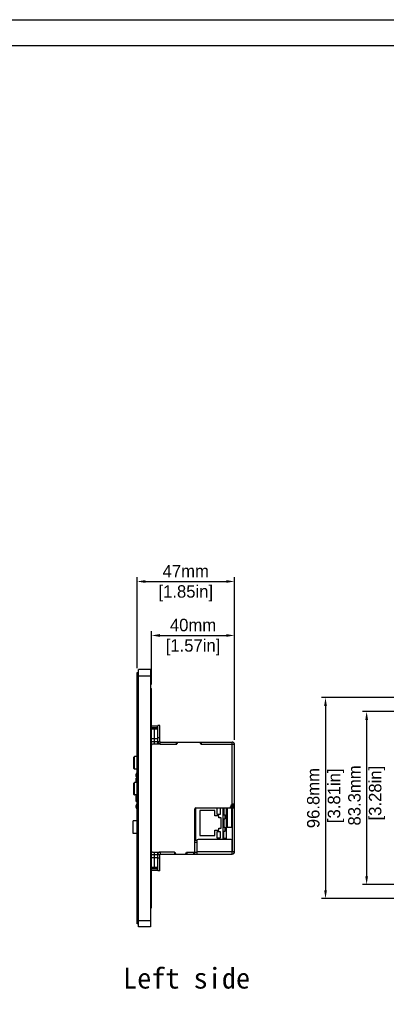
# Model space of a CAD drawing. Header units: millimetres. Extents: x 2497 to 3553, y 296 to 1027.
# Tile 5 of 6: x 3025 to 3201, y 553 to 1027. Entities that reach past the tile are written whole.
import ezdxf

# ---------------------------------------------------------------- set-up
doc = ezdxf.new("R2010")
doc.units = ezdxf.units.MM
for name, color, linetype in [('3GANG-COVER-DXF_CONTINUOUS_LINE', 7, 'Continuous'), ('M0400TY00000DXF_CONTINUOUS_LINE', 7, 'Continuous'), ('标注', 7, 'Continuous')]:
    doc.layers.add(name, color=color, linetype=linetype)
doc.dimstyles.get("Standard").update_dxf_attribs({"dimscale": 2, "dimtxt": 3, "dimasz": 2, "dimexe": 1, "dimexo": 1, "dimgap": 1, "dimtad": 1, "dimtoh": 1, "dimdec": 1, "dimdsep": 46, "dimtxsty": 'Standard', "dimcen": 0, "dimclrd": 3, "dimclre": 3, "dimadec": 0, "dimazin": 0, "dimtp": 0.01, "dimtm": 0.01, "dimtfac": 1, "dimtdec": 1, "dimtofl": 0, "dimtmove": 0, "dimatfit": 3, "dimfxl": 1, "dimtfillclr": 256, "dimtolj": 1, "dimarcsym": 0})

# ---------------------------------------------------------------- blocks, each defined once
blk = doc.blocks.new('*D13')
at = {"layer": 'Defpoints', "color": 0}
for p in [(3128.09, 756.25), (3081.09, 712.43), (3128.09, 677.88)]:
    blk.add_point(p, dxfattribs=at)
at = {"layer": '标注', "color": 3, "lineweight": -2}
for p, q in [((3081.09, 714.43), (3081.09, 758.25)), ((3085.09, 756.25), (3124.09, 756.25)), ((3128.09, 679.88), (3128.09, 758.25))]:
    blk.add_line(p, q, dxfattribs=at)
at = {"layer": '标注', "color": 3}
for points in [[(3085.09, 756.91), (3085.09, 755.58), (3081.09, 756.25)], [(3124.09, 755.58), (3124.09, 756.91), (3128.09, 756.25)]]:
    blk.add_solid(points, dxfattribs=at)
at = {"layer": '标注', "color": 0, "char_height": 6, "attachment_point": 5}
for s, insert in [('\\A1;47mm', (3104.59, 761.25)), ('[1.85in]', (3104.59, 750.55))]:
    blk.add_mtext(s, dxfattribs=dict(at, insert=insert))
blk = doc.blocks.new('*D14')
at = {"layer": 'Defpoints', "color": 0}
for p in [(3128.09, 730.23), (3088.09, 704.68), (3128.09, 677.88)]:
    blk.add_point(p, dxfattribs=at)
at = {"layer": '标注', "color": 3, "lineweight": -2}
for p, q in [((3088.09, 706.68), (3088.09, 732.23)), ((3128.09, 679.88), (3128.09, 732.23)), ((3092.09, 730.23), (3124.09, 730.23))]:
    blk.add_line(p, q, dxfattribs=at)
at = {"layer": '标注', "color": 3}
for points in [[(3092.09, 730.9), (3092.09, 729.57), (3088.09, 730.23)], [(3124.09, 729.57), (3124.09, 730.9), (3128.09, 730.23)]]:
    blk.add_solid(points, dxfattribs=at)
at = {"layer": '标注', "color": 0, "char_height": 6, "attachment_point": 5}
for s, insert in [('\\A1;40mm', (3108.09, 735.23)), ('[1.57in]', (3108.09, 724.53))]:
    blk.add_mtext(s, dxfattribs=dict(at, insert=insert))
blk = doc.blocks.new('*D17')
at = {"layer": 'Defpoints', "color": 0}
for p in [(3263.12, 700.28), (3171.93, 603.48), (3263.12, 603.48)]:
    blk.add_point(p, dxfattribs=at)
at = {"layer": '标注', "color": 3, "lineweight": -2}
for p, q in [((3261.12, 700.28), (3169.93, 700.28)), ((3171.93, 696.28), (3171.93, 607.48)), ((3261.12, 603.48), (3169.93, 603.48))]:
    blk.add_line(p, q, dxfattribs=at)
at = {"layer": '标注', "color": 3}
for points in [[(3172.6, 696.28), (3171.27, 696.28), (3171.93, 700.28)], [(3171.27, 607.48), (3172.6, 607.48), (3171.93, 603.48)]]:
    blk.add_solid(points, dxfattribs=at)
at = {"layer": '标注', "color": 0, "insert": (3171.93, 651.88), "char_height": 6, "attachment_point": 5, "rotation": 90}
blk.add_mtext('\\A1;96.8mm\\P [3.81in]', dxfattribs=at)
blk = doc.blocks.new('*D18')
at = {"layer": 'Defpoints', "color": 0}
for p in [(3263.12, 693.54), (3191.75, 610.23), (3263.12, 610.23)]:
    blk.add_point(p, dxfattribs=at)
at = {"layer": '标注', "color": 3, "lineweight": -2}
for p, q in [((3261.12, 693.54), (3189.75, 693.54)), ((3191.75, 689.54), (3191.75, 614.23)), ((3261.12, 610.23), (3189.75, 610.23))]:
    blk.add_line(p, q, dxfattribs=at)
at = {"layer": '标注', "color": 3}
for points in [[(3192.42, 689.54), (3191.09, 689.54), (3191.75, 693.54)], [(3191.09, 614.23), (3192.42, 614.23), (3191.75, 610.23)]]:
    blk.add_solid(points, dxfattribs=at)
at = {"layer": '标注', "color": 0, "insert": (3191.75, 653.17), "char_height": 6, "attachment_point": 5, "rotation": 90}
blk.add_mtext('\\A1;83.3mm\\P [3.28in]', dxfattribs=at)

msp = doc.modelspace()

# ---------------------------------------------------------------- linework, layer by layer
for points in [[(2496.52, 1026.9), (3552.58, 1026.9), (3552.58, 295.64), (2496.52, 295.64)], [(3540.17, 308.05), (2508.93, 308.05), (2508.93, 1014.49), (3540.17, 1014.49)]]:
    msp.add_lwpolyline(points, close=True)
at = {"layer": '3GANG-COVER-DXF_CONTINUOUS_LINE', "color": 7, "linetype": 'Continuous'}
for p, q in [((3081.09, 591.33), (3081.09, 712.43)), ((3081.09, 712.43), (3081.79, 712.43)), ((3081.79, 589.93), (3081.79, 713.83)), ((3087.59, 713.83), (3081.79, 713.83)), ((3087.59, 713.83), (3087.59, 589.93)), ((3081.09, 710.83), (3087.59, 710.83)), ((3087.59, 704.68), (3088.09, 704.68)), ((3088.09, 599.08), (3088.09, 704.68)), ((3087.59, 701.68), (3088.09, 701.68)), ((3088.09, 686.63), (3090.79, 686.63)), ((3088.09, 685.88), (3089.59, 685.88)), ((3088.09, 685.3), (3089.59, 685.3)), ((3089.59, 677.88), (3089.59, 685.88)), ((3089.59, 677.88), (3089.59, 685.88)), ((3089.59, 685.88), (3091.09, 685.88)), ((3089.59, 685.3), (3091.09, 685.3)), ((3090.79, 686.63), (3090.79, 685.88)), ((3091.09, 686.33), (3090.79, 686.63)), ((3091.09, 679.08), (3091.09, 686.88)), ((3092.09, 686.88), (3091.09, 686.88)), ((3092.09, 679.08), (3092.09, 686.88)), ((3089.59, 680.47), (3088.09, 680.47)), ((3089.59, 679.05), (3088.09, 679.05)), ((3091.09, 680.47), (3089.59, 680.47)), ((3091.09, 679.05), (3089.59, 679.05)), ((3092.09, 680.88), (3091.09, 680.88)), ((3091.09, 679.08), (3092.09, 679.08)), ((3091.09, 677.88), (3091.09, 679.05)), ((3092.29, 677.88), (3092.29, 678.88)), ((3092.29, 678.88), (3126.89, 678.88)), ((3100.09, 677.88), (3100.09, 678.88)), ((3100.79, 678.88), (3100.29, 677.88)), ((3111.89, 677.88), (3111.39, 678.88)), ((3112.09, 677.88), (3112.09, 678.88)), ((3126.89, 648.86), (3126.89, 678.88)), ((3092.29, 677.88), (3088.59, 677.88)), ((3092.29, 677.88), (3100.09, 677.88)), ((3100.09, 677.88), (3100.29, 677.88)), ((3111.89, 677.88), (3112.09, 677.88)), ((3112.09, 677.88), (3126.89, 677.88)), ((3126.89, 677.88), (3128.09, 677.88)), ((3127.38, 677.88), (3128, 678.13)), ((3128.09, 648.86), (3128.09, 677.88)), ((3079.59, 666.18), (3079.59, 671.58)), ((3079.89, 665.88), (3079.89, 671.88)), ((3081.09, 671.88), (3079.89, 671.88)), ((3081.09, 665.88), (3079.89, 665.88)), ((3079.89, 653.38), (3079.89, 659.38)), ((3081.09, 659.38), (3079.89, 659.38)), ((3080.69, 659.38), (3080.69, 661.45)), ((3080.99, 661.45), (3080.69, 661.45)), ((3080.99, 661.25), (3080.69, 661.25)), ((3080.99, 660.85), (3080.69, 660.85)), ((3080.69, 660.65), (3081.09, 660.65)), ((3080.99, 660.65), (3080.99, 661.45)), ((3081.04, 660.65), (3081.04, 660.8)), ((3081.09, 660.8), (3081.04, 660.8)), ((3079.59, 653.68), (3079.59, 659.08)), ((3081.09, 653.38), (3079.89, 653.38)), ((3080.69, 650.2), (3080.69, 653.38)), ((3080.69, 651), (3081.09, 651)), ((3080.69, 650.8), (3080.99, 650.8)), ((3080.69, 650.4), (3080.99, 650.4)), ((3080.99, 650.2), (3080.69, 650.2)), ((3080.99, 650.2), (3080.99, 651)), ((3108.99, 626.38), (3108.99, 646.66)), ((3109.33, 645.78), (3108.99, 645.78)), ((3109.33, 647.13), (3109.33, 631.61)), ((3109.49, 647.16), (3126.89, 647.16)), ((3118.6, 645.88), (3111.33, 645.88)), ((3111.33, 645.88), (3111.33, 633.88)), ((3118.6, 643.38), (3118.6, 645.88)), ((3121.4, 647.08), (3119.6, 647.08)), ((3119.6, 647.08), (3119.6, 644.08)), ((3121.4, 644.08), (3121.4, 647.08)), ((3122.6, 631.88), (3122.6, 647.16)), ((3122.99, 647.16), (3122.99, 643.86)), ((3123.99, 647.16), (3123.99, 631.88)), ((3124.59, 647.16), (3124.59, 637.88)), ((3125.87, 647.16), (3125.87, 647.34)), ((3126.32, 648.16), (3126.89, 648.16)), ((3126.58, 647.16), (3126.58, 648.16)), ((3126.59, 648.66), (3126.59, 648.16)), ((3126.59, 647.16), (3126.59, 637.88)), ((3126.89, 648.86), (3126.89, 648.16)), ((3126.89, 648.16), (3126.89, 647.16)), ((3126.89, 647.16), (3126.89, 631.38)), ((3127.03, 648.22), (3127.73, 647.51)), ((3127.09, 648.86), (3127.09, 648.9)), ((3127.09, 648.86), (3128.09, 648.86)), ((3127.09, 648.36), (3127.09, 648.86)), ((3127.09, 648.36), (3128.09, 648.36)), ((3127.09, 647.16), (3128.09, 647.16)), ((3127.09, 626.08), (3127.09, 647.16)), ((3128.09, 648.36), (3128.09, 648.86)), ((3128.09, 626.08), (3128.09, 648.16)), ((3081.09, 640.97), (3079.19, 640.87)), ((3079.19, 634.89), (3079.19, 640.87)), ((3109.33, 644.58), (3108.99, 644.58)), ((3109.33, 642.38), (3108.99, 642.38)), ((3120.6, 643.38), (3118.6, 643.38)), ((3119.6, 644.08), (3121.4, 644.08)), ((3120.6, 642.38), (3120.6, 643.38)), ((3121.6, 642.38), (3120.6, 642.38)), ((3121.6, 637.38), (3121.6, 642.38)), ((3122.99, 641.91), (3122.99, 637.86)), ((3123.5, 641.99), (3123.5, 643.77)), ((3109.33, 637.38), (3108.99, 637.38)), ((3108.99, 636.66), (3109.33, 636.66)), ((3108.99, 635.98), (3109.33, 635.98)), ((3118.6, 636.38), (3120.6, 636.38)), ((3118.6, 633.88), (3118.6, 636.38)), ((3121.4, 635.68), (3119.6, 635.68)), ((3119.6, 635.68), (3119.6, 632.68)), ((3120.6, 637.38), (3121.6, 637.38)), ((3120.6, 636.38), (3120.6, 637.38)), ((3121.4, 632.68), (3121.4, 635.68)), ((3122.99, 631.88), (3122.99, 635.91)), ((3123.5, 635.99), (3123.5, 637.77)), ((3124.59, 637.88), (3126.59, 637.88)), ((3081.09, 634.79), (3079.19, 634.89)), ((3109.33, 635.18), (3108.99, 635.18)), ((3109.33, 633.98), (3108.99, 633.98)), ((3108.99, 631.61), (3110.04, 631.61)), ((3109.99, 631.38), (3109.99, 624.88)), ((3126.39, 631.88), (3110.49, 631.88)), ((3111.33, 633.88), (3118.6, 633.88)), ((3119.6, 632.68), (3121.4, 632.68)), ((3122.6, 633.38), (3122.99, 633.38)), ((3122.99, 633.12), (3122.6, 633.12)), ((3123.99, 632.38), (3122.99, 632.38)), ((3126.89, 624.88), (3126.89, 631.38)), ((3108.99, 630.62), (3109.99, 630.62)), ((3088.09, 624.71), (3089.59, 624.71)), ((3088.09, 623.3), (3089.59, 623.3)), ((3088.59, 625.88), (3092.29, 625.88)), ((3089.59, 617.88), (3089.59, 625.88)), ((3089.59, 617.88), (3089.59, 625.88)), ((3089.59, 624.71), (3091.09, 624.71)), ((3089.59, 623.3), (3091.09, 623.3)), ((3091.09, 624.71), (3091.09, 625.88)), ((3091.09, 624.68), (3092.09, 624.68)), ((3091.09, 616.88), (3091.09, 624.68)), ((3092.09, 622.88), (3091.09, 622.88)), ((3092.09, 616.88), (3092.09, 624.68)), ((3099.09, 625.88), (3092.29, 625.88)), ((3092.29, 625.88), (3092.29, 624.88)), ((3092.29, 624.88), (3126.89, 624.88)), ((3099.09, 625.88), (3099.29, 625.88)), ((3099.09, 625.88), (3099.09, 624.88)), ((3099.29, 625.88), (3099.79, 624.88)), ((3104.39, 624.88), (3104.89, 625.88)), ((3104.89, 625.88), (3105.09, 625.88)), ((3105.09, 625.88), (3109.99, 625.88)), ((3105.09, 625.88), (3105.09, 624.88)), ((3108.49, 624.88), (3108.49, 625.88)), ((3108.99, 624.88), (3108.99, 625.88)), ((3109.99, 626.08), (3126.89, 626.08)), ((3127.09, 626.08), (3128.09, 626.08)), ((3089.59, 618.47), (3088.09, 618.47)), ((3089.59, 617.88), (3088.09, 617.88)), ((3088.09, 617.13), (3090.79, 617.13)), ((3091.09, 618.47), (3089.59, 618.47)), ((3091.09, 617.88), (3089.59, 617.88)), ((3090.79, 617.88), (3090.79, 617.13)), ((3091.09, 617.43), (3090.79, 617.13)), ((3092.09, 616.88), (3091.09, 616.88)), ((3087.59, 602.08), (3088.09, 602.08)), ((3087.59, 599.08), (3088.09, 599.08)), ((3081.09, 592.93), (3087.59, 592.93)), ((3081.79, 591.33), (3081.09, 591.33)), ((3087.59, 589.93), (3081.79, 589.93)), ((3087.59, 589.93), (3081.79, 589.93))]:
    msp.add_line(p, q, dxfattribs=at)
for centre, radius, start, end in [((3092.29, 679.08), 1.2, 180, 270), ((3092.29, 679.08), 0.2, 180, 270), ((3126.89, 677.68), 1.2, 9.6032, 90), ((3088.59, 677.38), 0.5, 90, 180), ((3126.89, 677.68), 1.2, 0, 3.7709), ((3079.89, 671.58), 0.3, 90, 180), ((3079.89, 666.18), 0.3, 180, 270), ((3079.89, 659.08), 0.3, 90, 180), ((3081.99, 662.88), 1.5, 126.8823, 233.1177), ((3081.34, 660.8), 0.3, 156, 180), ((3079.89, 653.68), 0.3, 180, 270), ((3081.99, 647.88), 1.5, 126.8823, 233.1177), ((3109.49, 646.66), 0.5, 90, 180), ((3125.3, 648.16), 1, 270, 354.057), ((3127.29, 647.95), 1, 114.0215, 174.057), ((3126.89, 648.36), 1.2, 270, 0), ((3126.89, 648.36), 0.2, 270, 0), ((3110.49, 631.38), 0.5, 90, 180), ((3126.39, 631.38), 0.5, 0, 90), ((3088.59, 626.38), 0.5, 180, 270), ((3108.49, 626.38), 0.5, 270, 0), ((3092.29, 624.68), 1.2, 90, 180), ((3092.29, 624.68), 0.2, 90, 180), ((3126.89, 626.08), 1.2, 270, 0), ((3126.89, 626.08), 0.2, 270, 0)]:
    msp.add_arc(centre, radius, start, end, dxfattribs=at)
for points, knots in [([(3127.73, 648.95), (3127.6, 648.95), (3127.32, 648.93), (3127.04, 648.89), (3126.89, 648.86)], [0, 0, 0, 0, 0.4588, 1, 1, 1, 1]), ([(3128.09, 648.86), (3128.09, 648.9), (3127.99, 648.94), (3127.87, 648.95), (3127.78, 648.95), (3127.73, 648.95)], [0, 0, 0, 0, 0.298899, 0.598652, 1, 1, 1, 1]), ([(3122.6, 643.88), (3122.7, 643.88), (3122.88, 643.87), (3123.12, 643.85), (3123.29, 643.83), (3123.38, 643.82), (3123.41, 643.81)], [0, 0, 0, 0, 0.38555, 0.666026, 0.865763, 1, 1, 1, 1]), ([(3122.6, 641.88), (3122.7, 641.89), (3122.88, 641.9), (3123.12, 641.91), (3123.29, 641.93), (3123.38, 641.95), (3123.41, 641.95)], [0, 0, 0, 0, 0.38555, 0.666026, 0.865763, 1, 1, 1, 1]), ([(3123.41, 643.81), (3123.43, 643.81), (3123.45, 643.8), (3123.48, 643.79), (3123.5, 643.78), (3123.5, 643.77), (3123.5, 643.77)], [0, 0, 0, 0, 0.412884, 0.703359, 0.889042, 1, 1, 1, 1]), ([(3123.41, 641.95), (3123.43, 641.96), (3123.45, 641.96), (3123.48, 641.97), (3123.5, 641.98), (3123.5, 641.99), (3123.5, 641.99)], [0, 0, 0, 0, 0.412884, 0.703359, 0.889042, 1, 1, 1, 1]), ([(3122.6, 637.88), (3122.7, 637.88), (3122.88, 637.87), (3123.12, 637.85), (3123.29, 637.83), (3123.38, 637.82), (3123.41, 637.81)], [0, 0, 0, 0, 0.38555, 0.666026, 0.865763, 1, 1, 1, 1]), ([(3122.6, 635.88), (3122.7, 635.89), (3122.88, 635.9), (3123.12, 635.91), (3123.29, 635.93), (3123.38, 635.95), (3123.41, 635.95)], [0, 0, 0, 0, 0.38555, 0.666026, 0.865763, 1, 1, 1, 1]), ([(3123.41, 637.81), (3123.43, 637.81), (3123.45, 637.8), (3123.48, 637.79), (3123.5, 637.78), (3123.5, 637.77), (3123.5, 637.77)], [0, 0, 0, 0, 0.412884, 0.70336, 0.889042, 1, 1, 1, 1]), ([(3123.41, 635.95), (3123.43, 635.96), (3123.45, 635.96), (3123.48, 635.97), (3123.5, 635.98), (3123.5, 635.99), (3123.5, 635.99)], [0, 0, 0, 0, 0.412884, 0.70336, 0.889042, 1, 1, 1, 1])]:
    msp.add_open_spline(points, degree=3, knots=knots, dxfattribs=at)

# ---------------------------------------------------------------- texts
at = {"layer": 'M0400TY00000DXF_CONTINUOUS_LINE', "color": 7, "linetype": 'Continuous', "insert": (3104.97, 565.03), "char_height": 10, "attachment_point": 5}
msp.add_mtext('\\A1;{\\fSimSun|b1|i0|c134|p2;Left side}', dxfattribs=at)

# ---------------------------------------------------------------- dimensions: what is measured, and where the dimension line sits
at = {"layer": '标注'}
for base, p1, picture, middle in [((3128.09, 756.25), (3081.09, 712.43), '*D13', (3104.59, 756.25)), ((3128.09, 730.23), (3088.09, 704.68), '*D14', (3108.09, 730.23))]:
    dim = msp.add_linear_dim(base=base, p1=p1, p2=(3128.09, 677.88), dimstyle='Standard', override={"dimpost": 'mm\\X'}, dxfattribs=at)
    dim.commit()
    dim.dimension.update_dxf_attribs({"geometry": picture, "text_midpoint": middle})
for base, p1, p2, picture, middle in [((3171.93, 603.48), (3263.12, 700.28), (3263.12, 603.48), '*D17', (3171.93, 651.88)), ((3191.75, 610.23), (3263.12, 693.54), (3263.12, 610.23), '*D18', (3191.75, 653.17))]:
    dim = msp.add_linear_dim(base=base, p1=p1, p2=p2, angle=90, dimstyle='Standard', override={"dimpost": 'mm\\X'}, dxfattribs=at)
    dim.commit()
    dim.dimension.update_dxf_attribs({"geometry": picture, "text_midpoint": middle, "dimtype": 160})

doc.saveas('drawing.dxf')
